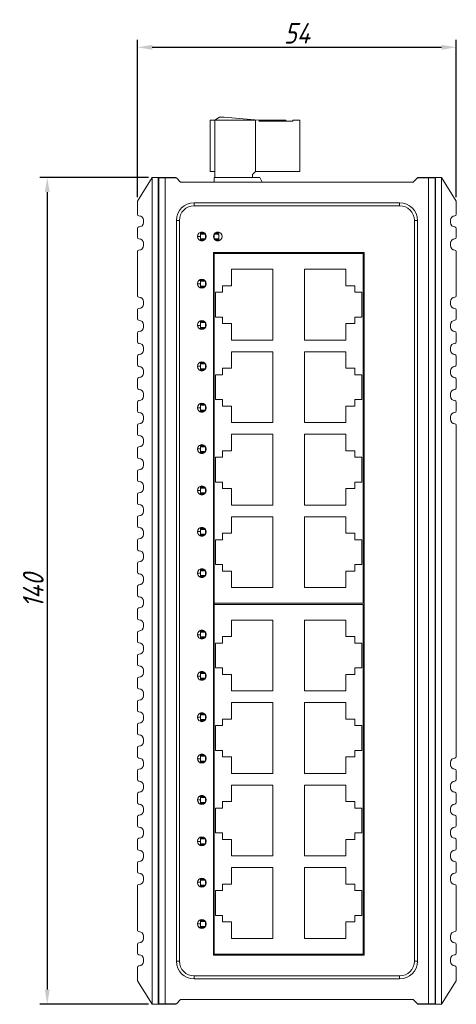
# Model space of a CAD drawing. Header units: millimetres. Extents: x -47 to 394, y -55 to 504.
# Tile 3 of 7: x 116 to 190, y 124 to 290. Entities that reach past the tile are written whole.
import ezdxf

# ---------------------------------------------------------------- set-up
doc = ezdxf.new("R2010")
doc.units = ezdxf.units.MM
doc.layers.get('0').update_dxf_attribs({"lineweight": 20})
doc.layers.add('DIM', color=3, linetype='Continuous', lineweight=20)
doc.styles.get("Standard").update_dxf_attribs({"font": 'gbeitc.shx', "height": 3.5})
doc.dimstyles.new('ISO-25', dxfattribs={"dimtxt": 2.5, "dimasz": 2.5, "dimexe": 1.25, "dimexo": 0.625, "dimtad": 1, "dimtxsty": 'Standard', "dimcen": 2.5, "dimadec": 0, "dimazin": 0, "dimtfac": 1, "dimtmove": 0, "dimatfit": 3, "dimfxl": 0, "dimarcsym": 0})

# ---------------------------------------------------------------- blocks, each defined once
blk = doc.blocks.new('*D73')
at = {"layer": 'Defpoints', "color": 0}
for p in [(189.91, 285.64), (135.91, 259.61), (189.91, 259.61)]:
    blk.add_point(p, dxfattribs=at)
at = {"layer": 'DIM', "color": 0, "lineweight": -2}
for p, q in [((135.91, 260.24), (135.91, 286.89)), ((189.91, 260.24), (189.91, 286.89)), ((138.41, 285.64), (187.41, 285.64))]:
    blk.add_line(p, q, dxfattribs=at)
at = {"layer": 'DIM', "color": 0}
for points in [[(138.41, 286.05), (138.41, 285.22), (135.91, 285.64)], [(187.41, 286.05), (187.41, 285.22), (189.91, 285.64)]]:
    blk.add_solid(points, dxfattribs=at)
at = {"layer": 'DIM', "color": 0, "insert": (162.91, 288.01), "char_height": 3.5, "attachment_point": 5}
blk.add_mtext('54', dxfattribs=at)
blk = doc.blocks.new('*D74')
at = {"layer": 'Defpoints', "color": 0}
for p in [(138.41, 263.61), (120.63, 123.61), (138.41, 123.61)]:
    blk.add_point(p, dxfattribs=at)
at = {"layer": 'DIM', "color": 0, "lineweight": -2}
for p, q in [((137.79, 263.61), (119.38, 263.61)), ((120.63, 261.11), (120.63, 126.11)), ((137.79, 123.61), (119.38, 123.61))]:
    blk.add_line(p, q, dxfattribs=at)
at = {"layer": 'DIM', "color": 0}
for points in [[(120.22, 261.11), (121.05, 261.11), (120.63, 263.61)], [(120.22, 126.11), (121.05, 126.11), (120.63, 123.61)]]:
    blk.add_solid(points, dxfattribs=at)
at = {"layer": 'DIM', "color": 0, "insert": (118.26, 193.61), "char_height": 3.5, "attachment_point": 5, "rotation": 90}
blk.add_mtext('140', dxfattribs=at)

msp = doc.modelspace()

# ---------------------------------------------------------------- linework, layer by layer
at = {"color": 7, "linetype": 'Continuous', "lineweight": 15}
for p, q in [((149.815, 273.813), (149.015, 273.313)), ((150.615, 273.813), (149.815, 273.813)), ((156.415, 273.313), (150.615, 273.813)), ((148.215, 273.313), (148.215, 264.613)), ((149.015, 273.313), (148.215, 273.313)), ((149.015, 273.313), (149.015, 263.613)), ((155.915, 273.313), (149.015, 273.313)), ((155.915, 264.613), (155.915, 273.313)), ((156.515, 273.313), (156.415, 273.313)), ((156.515, 273.113), (156.515, 273.313)), ((161.015, 273.313), (156.515, 273.313)), ((162.215, 273.113), (156.515, 273.113)), ((161.015, 273.313), (161.015, 273.113)), ((162.215, 273.313), (162.215, 273.113)), ((163.415, 273.313), (162.215, 273.313)), ((163.415, 264.613), (163.415, 273.313)), ((135.915, 259.613), (138.415, 263.613)), ((138.415, 263.613), (138.415, 123.613)), ((138.415, 263.613), (139.415, 263.613)), ((139.415, 263.613), (139.415, 123.613)), ((139.415, 263.613), (140.615, 263.613)), ((139.515, 123.713), (139.515, 263.513)), ((139.515, 263.513), (140.615, 263.513)), ((140.615, 263.613), (140.615, 263.513)), ((140.615, 263.613), (142.415, 263.613)), ((140.615, 263.513), (140.615, 123.713)), ((140.615, 263.513), (142.515, 263.513)), ((142.415, 263.613), (142.515, 263.513)), ((142.515, 263.513), (143.215, 262.813)), ((148.215, 264.613), (149.015, 264.613)), ((148.915, 263.613), (148.915, 262.813)), ((156.615, 263.613), (148.915, 263.613)), ((149.015, 263.613), (155.415, 263.613)), ((155.415, 264.113), (155.915, 264.613)), ((155.415, 263.613), (155.415, 264.113)), ((155.915, 264.613), (163.415, 264.613)), ((157.015, 262.813), (156.615, 263.613)), ((182.615, 262.813), (183.315, 263.513)), ((183.315, 263.513), (183.415, 263.613)), ((183.315, 263.513), (185.215, 263.513)), ((183.415, 263.613), (185.215, 263.613)), ((185.215, 263.613), (185.215, 263.513)), ((185.215, 263.613), (186.415, 263.613)), ((185.215, 123.713), (185.215, 263.513)), ((185.215, 263.513), (186.315, 263.513)), ((186.315, 123.713), (186.315, 263.513)), ((186.415, 263.613), (187.415, 263.613)), ((186.415, 123.613), (186.415, 263.613)), ((187.415, 263.613), (189.915, 259.613)), ((187.415, 123.613), (187.415, 263.613)), ((143.215, 262.813), (182.615, 262.813)), ((186.415, 260.613), (186.315, 260.613)), ((135.915, 259.613), (135.915, 257.363)), ((139.515, 259.573), (139.453, 259.474)), ((145.515, 258.813), (145.515, 259.323)), ((180.315, 259.323), (145.515, 259.323)), ((145.515, 258.813), (180.315, 258.813)), ((180.315, 258.813), (180.315, 259.323)), ((189.915, 257.363), (189.915, 259.613)), ((139.515, 258.313), (139.415, 258.313)), ((136.915, 255.963), (136.915, 256.363)), ((143.015, 256.313), (142.505, 256.313)), ((142.505, 256.313), (142.505, 130.913)), ((143.015, 130.913), (143.015, 256.313)), ((182.815, 256.313), (182.815, 130.913)), ((182.815, 256.313), (183.325, 256.313)), ((183.325, 130.913), (183.325, 256.313)), ((188.915, 256.363), (188.915, 255.963)), ((135.915, 254.963), (135.915, 253.463)), ((146.065, 253.613), (146.615, 253.613)), ((146.615, 254.255), (146.615, 254.336)), ((146.615, 254.155), (146.615, 254.255)), ((146.615, 254.12), (146.615, 254.155)), ((146.615, 254.021), (146.615, 254.12)), ((147.415, 254.021), (146.615, 254.021)), ((146.615, 253.205), (146.615, 254.021)), ((146.622, 254.338), (147.007, 254.338)), ((147.415, 254.063), (147.415, 253.163)), ((148.915, 254.063), (148.915, 253.163)), ((149.715, 254.021), (148.915, 254.021)), ((149.707, 254.338), (149.322, 254.338)), ((149.715, 254.336), (149.715, 254.255)), ((149.715, 254.255), (149.715, 254.155)), ((149.715, 254.155), (149.715, 254.12)), ((149.715, 254.12), (149.715, 254.021)), ((149.715, 254.021), (149.715, 253.205)), ((189.915, 253.463), (189.915, 254.963)), ((136.915, 252.063), (136.915, 252.463)), ((139.415, 252.913), (139.515, 252.913)), ((146.615, 253.205), (147.415, 253.205)), ((146.615, 253.105), (146.615, 253.205)), ((146.615, 253.07), (146.615, 253.105)), ((146.615, 252.971), (146.615, 253.07)), ((146.615, 252.89), (146.615, 252.971)), ((146.623, 252.888), (147.006, 252.888)), ((146.623, 252.888), (147.006, 252.888)), ((148.915, 253.205), (149.715, 253.205)), ((149.706, 252.888), (149.323, 252.888)), ((149.706, 252.888), (149.323, 252.888)), ((149.715, 253.205), (149.715, 253.105)), ((149.715, 253.105), (149.715, 253.07)), ((149.715, 253.07), (149.715, 252.971)), ((149.715, 252.971), (149.715, 252.89)), ((188.915, 252.463), (188.915, 252.063)), ((135.915, 251.063), (135.915, 243.563)), ((139.515, 250.313), (139.415, 250.313)), ((174.315, 250.913), (148.815, 250.913)), ((148.815, 250.913), (148.815, 131.913)), ((148.915, 250.913), (148.915, 250.713)), ((148.915, 250.713), (148.915, 191.513)), ((174.115, 250.713), (148.915, 250.713)), ((152.149, 250.913), (152.099, 250.713)), ((152.401, 250.913), (152.36, 250.713)), ((154.058, 250.913), (154.039, 250.713)), ((171.79, 250.713), (171.771, 250.913)), ((174.115, 250.713), (174.115, 191.513)), ((174.315, 131.913), (174.315, 250.913)), ((189.915, 243.563), (189.915, 251.063)), ((174.315, 249.738), (174.115, 249.844)), ((151.815, 248.068), (151.815, 245.268)), ((158.815, 248.068), (151.815, 248.068)), ((158.815, 236.068), (158.815, 248.068)), ((164.215, 248.068), (164.215, 236.068)), ((171.215, 248.068), (164.215, 248.068)), ((171.215, 245.268), (171.215, 248.068)), ((174.115, 248.325), (174.315, 248.276)), ((174.315, 248.02), (174.115, 248.066)), ((146.615, 245.593), (146.065, 245.593)), ((146.3, 246.158), (146.615, 246.158)), ((146.615, 246.255), (146.615, 246.336)), ((146.615, 246.155), (146.615, 246.255)), ((146.615, 246.12), (146.615, 246.155)), ((146.615, 246.021), (146.615, 246.12)), ((147.415, 246.021), (146.615, 246.021)), ((146.615, 245.205), (146.615, 246.021)), ((146.615, 245.205), (147.415, 245.205)), ((146.615, 245.105), (146.615, 245.205)), ((146.615, 245.07), (146.615, 245.105)), ((146.615, 244.971), (146.615, 245.07)), ((146.623, 246.338), (147.007, 246.338)), ((147.415, 246.063), (147.415, 245.163)), ((151.815, 245.268), (150.315, 245.268)), ((150.315, 245.268), (150.315, 244.168)), ((172.715, 245.268), (171.215, 245.268)), ((172.715, 244.168), (172.715, 245.268)), ((139.415, 244.913), (139.515, 244.913)), ((146.605, 244.893), (146.615, 244.893)), ((146.615, 244.89), (146.615, 244.971)), ((146.623, 244.888), (147.007, 244.888)), ((150.315, 244.168), (149.115, 244.168)), ((149.115, 244.168), (149.115, 239.968)), ((173.915, 244.168), (172.715, 244.168)), ((173.915, 239.968), (173.915, 244.168)), ((136.915, 242.163), (136.915, 242.563)), ((188.915, 242.563), (188.915, 242.163)), ((135.915, 241.163), (135.915, 239.663)), ((189.915, 239.663), (189.915, 241.163)), ((136.915, 238.263), (136.915, 238.663)), ((146.068, 238.543), (146.615, 238.543)), ((146.615, 239.243), (146.408, 239.243)), ((146.615, 239.255), (146.615, 239.336)), ((146.615, 239.155), (146.615, 239.255)), ((146.615, 239.12), (146.615, 239.155)), ((146.615, 239.021), (146.615, 239.12)), ((146.615, 238.205), (146.615, 239.021)), ((147.415, 239.021), (146.615, 239.021)), ((146.623, 239.338), (147.007, 239.338)), ((147.415, 239.063), (147.415, 238.163)), ((149.115, 239.968), (150.315, 239.968)), ((150.315, 239.968), (150.315, 238.868)), ((150.315, 238.868), (151.815, 238.868)), ((151.815, 238.868), (151.815, 236.068)), ((171.215, 236.068), (171.215, 238.868)), ((171.215, 238.868), (172.715, 238.868)), ((172.715, 238.868), (172.715, 239.968)), ((172.715, 239.968), (173.915, 239.968)), ((188.915, 238.663), (188.915, 238.263)), ((135.915, 237.263), (135.915, 235.763)), ((146.615, 237.973), (146.424, 237.973)), ((146.615, 238.105), (146.615, 238.205)), ((146.615, 238.205), (147.415, 238.205)), ((146.615, 238.07), (146.615, 238.105)), ((146.615, 237.971), (146.615, 238.07)), ((146.615, 237.89), (146.615, 237.971)), ((146.623, 237.888), (147.007, 237.888)), ((189.915, 235.763), (189.915, 237.263)), ((151.815, 236.068), (158.815, 236.068)), ((164.215, 236.068), (171.215, 236.068)), ((136.915, 234.363), (136.915, 234.763)), ((158.815, 234.098), (151.815, 234.098)), ((151.815, 234.098), (151.815, 231.298)), ((158.815, 222.098), (158.815, 234.098)), ((164.215, 234.098), (164.215, 222.098)), ((171.215, 234.098), (164.215, 234.098)), ((171.215, 231.298), (171.215, 234.098)), ((188.915, 234.763), (188.915, 234.363)), ((135.915, 233.363), (135.915, 231.863)), ((146.339, 232.193), (146.615, 232.193)), ((146.615, 232.255), (146.615, 232.336)), ((146.615, 232.155), (146.615, 232.255)), ((146.615, 232.12), (146.615, 232.155)), ((146.615, 232.021), (146.615, 232.12)), ((146.615, 231.205), (146.615, 232.021)), ((147.415, 232.021), (146.615, 232.021)), ((146.623, 232.338), (147.007, 232.338)), ((147.415, 232.063), (147.415, 231.163)), ((189.915, 231.863), (189.915, 233.363)), ((136.915, 230.463), (136.915, 230.863)), ((146.615, 231.623), (146.065, 231.623)), ((146.521, 230.923), (146.615, 230.923)), ((146.615, 231.205), (147.415, 231.205)), ((146.615, 231.105), (146.615, 231.205)), ((146.615, 231.07), (146.615, 231.105)), ((146.615, 230.971), (146.615, 231.07)), ((146.615, 230.89), (146.615, 230.971)), ((146.623, 230.888), (147.007, 230.888)), ((150.315, 230.198), (149.115, 230.198)), ((149.115, 230.198), (149.115, 225.998)), ((151.815, 231.298), (150.315, 231.298)), ((150.315, 231.298), (150.315, 230.198)), ((172.715, 231.298), (171.215, 231.298)), ((172.715, 230.198), (172.715, 231.298)), ((173.915, 230.198), (172.715, 230.198)), ((173.915, 225.998), (173.915, 230.198)), ((188.915, 230.863), (188.915, 230.463)), ((135.915, 229.463), (135.915, 227.963)), ((189.915, 227.963), (189.915, 229.463)), ((136.915, 226.563), (136.915, 226.963)), ((188.915, 226.963), (188.915, 226.563)), ((135.915, 225.563), (135.915, 224.063)), ((146.615, 225.273), (146.459, 225.273)), ((146.615, 225.255), (146.615, 225.336)), ((146.615, 225.155), (146.615, 225.255)), ((146.615, 225.12), (146.615, 225.155)), ((146.615, 225.021), (146.615, 225.12)), ((146.623, 225.338), (147.007, 225.338)), ((147.415, 225.063), (147.415, 224.163)), ((149.115, 225.998), (150.315, 225.998)), ((150.315, 225.998), (150.315, 224.898)), ((172.715, 224.898), (172.715, 225.998)), ((172.715, 225.998), (173.915, 225.998)), ((189.915, 224.063), (189.915, 225.563)), ((146.066, 224.573), (146.615, 224.573)), ((146.615, 224.003), (146.378, 224.003)), ((146.615, 224.205), (146.615, 225.021)), ((147.415, 225.021), (146.615, 225.021)), ((146.615, 224.205), (147.415, 224.205)), ((146.615, 224.105), (146.615, 224.205)), ((146.615, 224.07), (146.615, 224.105)), ((146.615, 223.971), (146.615, 224.07)), ((146.615, 223.89), (146.615, 223.971)), ((146.623, 223.888), (147.007, 223.888)), ((150.315, 224.898), (151.815, 224.898)), ((151.815, 224.898), (151.815, 222.098)), ((171.215, 222.098), (171.215, 224.898)), ((171.215, 224.898), (172.715, 224.898)), ((136.915, 222.663), (136.915, 223.063)), ((151.815, 222.098), (158.815, 222.098)), ((164.215, 222.098), (171.215, 222.098)), ((188.915, 223.063), (188.915, 222.663)), ((135.915, 221.663), (135.915, 220.163)), ((158.815, 220.128), (151.815, 220.128)), ((151.815, 220.128), (151.815, 217.328)), ((158.815, 208.128), (158.815, 220.128)), ((164.215, 220.128), (164.215, 208.128)), ((171.215, 220.128), (164.215, 220.128)), ((171.215, 217.328), (171.215, 220.128)), ((189.915, 165.563), (189.915, 221.663)), ((136.915, 218.763), (136.915, 219.163)), ((135.915, 217.763), (135.915, 216.263)), ((146.615, 217.653), (146.066, 217.653)), ((146.378, 218.223), (146.615, 218.223)), ((146.459, 216.953), (146.615, 216.953)), ((146.615, 218.255), (146.615, 218.336)), ((146.615, 218.155), (146.615, 218.255)), ((146.615, 218.12), (146.615, 218.155)), ((146.615, 218.021), (146.615, 218.12)), ((147.415, 218.021), (146.615, 218.021)), ((146.615, 217.205), (146.615, 218.021)), ((146.615, 217.105), (146.615, 217.205)), ((146.615, 217.205), (147.415, 217.205)), ((146.615, 217.07), (146.615, 217.105)), ((146.615, 216.971), (146.615, 217.07)), ((146.615, 216.89), (146.615, 216.971)), ((146.623, 218.338), (147.007, 218.338)), ((146.623, 216.888), (147.007, 216.888)), ((147.415, 218.063), (147.415, 217.163)), ((151.815, 217.328), (150.315, 217.328)), ((150.315, 217.328), (150.315, 216.228)), ((172.715, 217.328), (171.215, 217.328)), ((172.715, 216.228), (172.715, 217.328)), ((136.915, 214.863), (136.915, 215.263)), ((150.315, 216.228), (149.115, 216.228)), ((149.115, 216.228), (149.115, 212.028)), ((173.915, 216.228), (172.715, 216.228)), ((173.915, 212.028), (173.915, 216.228)), ((135.915, 213.863), (135.915, 212.363)), ((149.115, 212.028), (150.315, 212.028)), ((150.315, 212.028), (150.315, 210.928)), ((172.715, 210.928), (172.715, 212.028)), ((172.715, 212.028), (173.915, 212.028)), ((136.915, 210.963), (136.915, 211.363)), ((146.065, 210.603), (146.615, 210.603)), ((146.615, 211.303), (146.521, 211.303)), ((146.615, 211.255), (146.615, 211.336)), ((146.615, 211.155), (146.615, 211.255)), ((146.615, 211.12), (146.615, 211.155)), ((146.615, 211.021), (146.615, 211.12)), ((146.615, 210.205), (146.615, 211.021)), ((147.415, 211.021), (146.615, 211.021)), ((146.615, 210.205), (147.415, 210.205)), ((146.615, 210.105), (146.615, 210.205)), ((146.615, 210.07), (146.615, 210.105)), ((146.615, 209.971), (146.615, 210.07)), ((146.623, 211.338), (147.007, 211.338)), ((147.415, 211.063), (147.415, 210.163)), ((150.315, 210.928), (151.815, 210.928)), ((151.815, 210.928), (151.815, 208.128)), ((171.215, 208.128), (171.215, 210.928)), ((171.215, 210.928), (172.715, 210.928)), ((135.915, 209.963), (135.915, 208.463)), ((146.615, 210.033), (146.339, 210.033)), ((146.615, 209.89), (146.615, 209.971)), ((146.623, 209.888), (147.007, 209.888)), ((136.915, 207.063), (136.915, 207.463)), ((151.815, 208.128), (158.815, 208.128)), ((164.215, 208.128), (171.215, 208.128)), ((135.915, 206.063), (135.915, 204.563)), ((158.815, 206.158), (151.815, 206.158)), ((151.815, 206.158), (151.815, 203.358)), ((158.815, 194.158), (158.815, 206.158)), ((164.215, 206.158), (164.215, 194.158)), ((171.215, 206.158), (164.215, 206.158)), ((171.215, 203.358), (171.215, 206.158)), ((136.915, 203.163), (136.915, 203.563)), ((146.615, 203.683), (146.068, 203.683)), ((146.424, 204.253), (146.615, 204.253)), ((146.615, 204.255), (146.615, 204.336)), ((146.615, 204.155), (146.615, 204.255)), ((146.615, 204.12), (146.615, 204.155)), ((146.615, 204.021), (146.615, 204.12)), ((146.615, 203.205), (146.615, 204.021)), ((147.415, 204.021), (146.615, 204.021)), ((146.623, 204.338), (147.007, 204.338)), ((147.415, 204.063), (147.415, 203.163)), ((174.115, 204.025), (174.315, 203.935)), ((174.315, 203.652), (174.115, 203.753)), ((135.915, 202.163), (135.915, 200.663)), ((146.408, 202.983), (146.615, 202.983)), ((146.615, 203.205), (147.415, 203.205)), ((146.615, 203.105), (146.615, 203.205)), ((146.615, 203.07), (146.615, 203.105)), ((146.615, 202.971), (146.615, 203.07)), ((146.615, 202.89), (146.615, 202.971)), ((146.623, 202.888), (147.007, 202.888)), ((150.315, 202.258), (149.115, 202.258)), ((149.115, 202.258), (149.115, 198.058)), ((151.815, 203.358), (150.315, 203.358)), ((150.315, 203.358), (150.315, 202.258)), ((172.715, 203.358), (171.215, 203.358)), ((172.715, 202.258), (172.715, 203.358)), ((173.915, 202.258), (172.715, 202.258)), ((173.915, 198.058), (173.915, 202.258)), ((174.115, 202.013), (174.171, 201.933)), ((174.171, 201.933), (174.315, 201.651)), ((174.315, 200.574), (174.115, 200.213)), ((136.915, 199.263), (136.915, 199.663)), ((174.115, 198.473), (174.315, 198.573)), ((135.915, 198.263), (135.915, 196.763)), ((146.615, 197.333), (146.605, 197.333)), ((146.615, 197.255), (146.615, 197.336)), ((146.615, 197.155), (146.615, 197.255)), ((146.615, 197.12), (146.615, 197.155)), ((146.615, 197.021), (146.615, 197.12)), ((147.415, 197.021), (146.615, 197.021)), ((146.615, 196.205), (146.615, 197.021)), ((146.623, 197.338), (147.007, 197.338)), ((147.415, 197.063), (147.415, 196.163)), ((149.115, 198.058), (150.315, 198.058)), ((150.315, 198.058), (150.315, 196.958)), ((150.315, 196.958), (151.815, 196.958)), ((151.815, 196.958), (151.815, 194.158)), ((171.215, 194.158), (171.215, 196.958)), ((171.215, 196.958), (172.715, 196.958)), ((172.715, 196.958), (172.715, 198.058)), ((172.715, 198.058), (173.915, 198.058)), ((174.315, 198.291), (174.115, 198.2)), ((136.915, 195.363), (136.915, 195.763)), ((146.065, 196.633), (146.615, 196.633)), ((146.615, 196.068), (146.3, 196.068)), ((146.615, 196.205), (147.415, 196.205)), ((146.615, 196.105), (146.615, 196.205)), ((146.615, 196.07), (146.615, 196.105)), ((146.615, 195.971), (146.615, 196.07)), ((146.615, 195.89), (146.615, 195.971)), ((146.623, 195.888), (147.007, 195.888)), ((135.915, 194.363), (135.915, 192.863)), ((151.815, 194.158), (158.815, 194.158)), ((164.215, 194.158), (171.215, 194.158)), ((136.915, 191.463), (136.915, 191.863)), ((135.915, 190.463), (135.915, 188.963)), ((174.115, 191.513), (148.915, 191.513)), ((148.915, 191.513), (148.915, 191.313)), ((148.915, 191.313), (148.915, 132.113)), ((174.115, 191.313), (148.915, 191.313)), ((174.115, 191.313), (174.115, 132.113)), ((158.815, 188.668), (151.815, 188.668)), ((151.815, 188.668), (151.815, 185.868)), ((158.815, 176.668), (158.815, 188.668)), ((171.215, 188.668), (164.215, 188.668)), ((164.215, 188.668), (164.215, 176.668)), ((171.215, 185.868), (171.215, 188.668)), ((136.915, 187.563), (136.915, 187.963)), ((146.3, 186.758), (146.615, 186.758)), ((146.615, 186.855), (146.615, 186.936)), ((146.615, 186.755), (146.615, 186.855)), ((146.615, 186.72), (146.615, 186.755)), ((146.615, 186.621), (146.615, 186.72)), ((146.623, 186.938), (147.007, 186.938)), ((135.915, 186.563), (135.915, 185.063)), ((146.615, 186.193), (146.065, 186.193)), ((146.605, 185.493), (146.615, 185.493)), ((146.615, 185.805), (146.615, 186.621)), ((147.415, 186.621), (146.615, 186.621)), ((146.615, 185.705), (146.615, 185.805)), ((146.615, 185.805), (147.415, 185.805)), ((146.615, 185.67), (146.615, 185.705)), ((146.615, 185.571), (146.615, 185.67)), ((146.615, 185.49), (146.615, 185.571)), ((146.623, 185.488), (147.007, 185.488)), ((147.415, 186.663), (147.415, 185.763)), ((151.815, 185.868), (150.315, 185.868)), ((150.315, 185.868), (150.315, 184.768)), ((172.715, 185.868), (171.215, 185.868)), ((172.715, 184.768), (172.715, 185.868)), ((136.915, 183.663), (136.915, 184.063)), ((150.315, 184.768), (149.115, 184.768)), ((149.115, 184.768), (149.115, 180.568)), ((173.915, 184.768), (172.715, 184.768)), ((173.915, 180.568), (173.915, 184.768)), ((135.915, 182.663), (135.915, 181.163)), ((136.915, 179.763), (136.915, 180.163)), ((149.115, 180.568), (150.315, 180.568)), ((150.315, 180.568), (150.315, 179.468)), ((172.715, 180.568), (173.915, 180.568)), ((172.715, 179.468), (172.715, 180.568)), ((135.915, 178.763), (135.915, 177.263)), ((146.068, 179.143), (146.615, 179.143)), ((146.615, 179.843), (146.408, 179.843)), ((146.615, 178.573), (146.424, 178.573)), ((146.615, 179.855), (146.615, 179.936)), ((146.615, 179.755), (146.615, 179.855)), ((146.615, 179.72), (146.615, 179.755)), ((146.615, 179.621), (146.615, 179.72)), ((147.415, 179.621), (146.615, 179.621)), ((146.615, 178.805), (146.615, 179.621)), ((146.615, 178.805), (147.415, 178.805)), ((146.615, 178.705), (146.615, 178.805)), ((146.615, 178.67), (146.615, 178.705)), ((146.615, 178.571), (146.615, 178.67)), ((146.615, 178.49), (146.615, 178.571)), ((146.623, 179.938), (147.007, 179.938)), ((146.623, 178.488), (147.007, 178.488)), ((147.415, 179.663), (147.415, 178.763)), ((150.315, 179.468), (151.815, 179.468)), ((151.815, 179.468), (151.815, 176.668)), ((171.215, 176.668), (171.215, 179.468)), ((171.215, 179.468), (172.715, 179.468)), ((136.915, 175.863), (136.915, 176.263)), ((151.815, 176.668), (158.815, 176.668)), ((164.215, 176.668), (171.215, 176.668)), ((135.915, 174.863), (135.915, 173.363)), ((158.815, 174.698), (151.815, 174.698)), ((151.815, 174.698), (151.815, 171.898)), ((158.815, 162.698), (158.815, 174.698)), ((164.215, 174.698), (164.215, 162.698)), ((171.215, 174.698), (164.215, 174.698)), ((171.215, 171.898), (171.215, 174.698)), ((136.915, 171.963), (136.915, 172.363)), ((146.615, 172.223), (146.065, 172.223)), ((146.339, 172.793), (146.615, 172.793)), ((146.615, 172.855), (146.615, 172.936)), ((146.615, 172.755), (146.615, 172.855)), ((146.615, 172.72), (146.615, 172.755)), ((146.615, 172.621), (146.615, 172.72)), ((146.615, 171.805), (146.615, 172.621)), ((147.415, 172.621), (146.615, 172.621)), ((146.615, 171.805), (147.415, 171.805)), ((146.615, 171.705), (146.615, 171.805)), ((146.615, 171.67), (146.615, 171.705)), ((146.623, 172.938), (147.007, 172.938)), ((147.415, 172.663), (147.415, 171.763)), ((151.815, 171.898), (150.315, 171.898)), ((150.315, 171.898), (150.315, 170.798)), ((172.715, 171.898), (171.215, 171.898)), ((172.715, 170.798), (172.715, 171.898)), ((135.915, 170.963), (135.915, 169.463)), ((146.521, 171.523), (146.615, 171.523)), ((146.615, 171.571), (146.615, 171.67)), ((146.615, 171.49), (146.615, 171.571)), ((146.623, 171.488), (147.007, 171.488)), ((150.315, 170.798), (149.115, 170.798)), ((149.115, 170.798), (149.115, 166.598)), ((173.915, 170.798), (172.715, 170.798)), ((173.915, 166.598), (173.915, 170.798)), ((136.915, 168.063), (136.915, 168.463)), ((135.915, 167.063), (135.915, 165.563)), ((146.066, 165.173), (146.615, 165.173)), ((146.615, 165.873), (146.459, 165.873)), ((146.615, 165.855), (146.615, 165.936)), ((146.615, 165.755), (146.615, 165.855)), ((146.615, 165.72), (146.615, 165.755)), ((146.615, 165.621), (146.615, 165.72)), ((147.415, 165.621), (146.615, 165.621)), ((146.615, 164.805), (146.615, 165.621)), ((146.623, 165.938), (147.007, 165.938)), ((147.415, 165.663), (147.415, 164.763)), ((149.115, 166.598), (150.315, 166.598)), ((150.315, 166.598), (150.315, 165.498)), ((150.315, 165.498), (151.815, 165.498)), ((151.815, 165.498), (151.815, 162.698)), ((171.215, 162.698), (171.215, 165.498)), ((171.215, 165.498), (172.715, 165.498)), ((172.715, 165.498), (172.715, 166.598)), ((172.715, 166.598), (173.915, 166.598)), ((136.915, 164.163), (136.915, 164.563)), ((146.615, 164.603), (146.378, 164.603)), ((146.615, 164.705), (146.615, 164.805)), ((146.615, 164.805), (147.415, 164.805)), ((146.615, 164.67), (146.615, 164.705)), ((146.615, 164.571), (146.615, 164.67)), ((146.615, 164.49), (146.615, 164.571)), ((146.623, 164.488), (147.007, 164.488)), ((188.915, 164.563), (188.915, 164.163)), ((135.915, 163.163), (135.915, 161.663)), ((151.815, 162.698), (158.815, 162.698)), ((164.215, 162.698), (171.215, 162.698)), ((189.915, 161.663), (189.915, 163.163)), ((136.915, 160.263), (136.915, 160.663)), ((158.815, 160.728), (151.815, 160.728)), ((151.815, 160.728), (151.815, 157.928)), ((158.815, 148.728), (158.815, 160.728)), ((164.215, 160.728), (164.215, 148.728)), ((171.215, 160.728), (164.215, 160.728)), ((171.215, 157.928), (171.215, 160.728)), ((188.915, 160.663), (188.915, 160.263)), ((135.915, 159.263), (135.915, 157.763)), ((146.378, 158.823), (146.615, 158.823)), ((146.615, 158.855), (146.615, 158.936)), ((146.615, 158.755), (146.615, 158.855)), ((146.615, 158.72), (146.615, 158.755)), ((146.615, 158.621), (146.615, 158.72)), ((147.415, 158.621), (146.615, 158.621)), ((146.615, 157.805), (146.615, 158.621)), ((146.623, 158.938), (147.007, 158.938)), ((147.415, 158.663), (147.415, 157.763)), ((189.915, 157.763), (189.915, 159.263)), ((136.915, 156.363), (136.915, 156.763)), ((146.615, 158.253), (146.066, 158.253)), ((146.459, 157.553), (146.615, 157.553)), ((146.615, 157.805), (147.415, 157.805)), ((146.615, 157.705), (146.615, 157.805)), ((146.615, 157.67), (146.615, 157.705)), ((146.615, 157.571), (146.615, 157.67)), ((146.615, 157.49), (146.615, 157.571)), ((146.623, 157.488), (147.007, 157.488)), ((150.315, 156.828), (149.115, 156.828)), ((149.115, 156.828), (149.115, 152.628)), ((151.815, 157.928), (150.315, 157.928)), ((150.315, 157.928), (150.315, 156.828)), ((172.715, 157.928), (171.215, 157.928)), ((172.715, 156.828), (172.715, 157.928)), ((173.915, 156.828), (172.715, 156.828)), ((173.915, 152.628), (173.915, 156.828)), ((188.915, 156.763), (188.915, 156.363)), ((135.915, 155.363), (135.915, 153.863)), ((189.915, 153.863), (189.915, 155.363)), ((136.915, 152.463), (136.915, 152.863)), ((146.615, 151.903), (146.521, 151.903)), ((146.615, 151.855), (146.615, 151.936)), ((146.615, 151.755), (146.615, 151.855)), ((146.615, 151.72), (146.615, 151.755)), ((146.615, 151.621), (146.615, 151.72)), ((146.623, 151.938), (147.007, 151.938)), ((149.115, 152.628), (150.315, 152.628)), ((150.315, 152.628), (150.315, 151.528)), ((172.715, 151.528), (172.715, 152.628)), ((172.715, 152.628), (173.915, 152.628)), ((188.915, 152.863), (188.915, 152.463)), ((135.915, 151.463), (135.915, 149.963)), ((146.065, 151.203), (146.615, 151.203)), ((146.615, 150.633), (146.339, 150.633)), ((147.415, 151.621), (146.615, 151.621)), ((146.615, 150.805), (146.615, 151.621)), ((146.615, 150.705), (146.615, 150.805)), ((146.615, 150.805), (147.415, 150.805)), ((146.615, 150.67), (146.615, 150.705)), ((146.615, 150.571), (146.615, 150.67)), ((146.615, 150.49), (146.615, 150.571)), ((146.623, 150.488), (147.007, 150.488)), ((147.415, 151.663), (147.415, 150.763)), ((150.315, 151.528), (151.815, 151.528)), ((151.815, 151.528), (151.815, 148.728)), ((171.215, 148.728), (171.215, 151.528)), ((171.215, 151.528), (172.715, 151.528)), ((189.915, 149.963), (189.915, 151.463)), ((136.915, 148.563), (136.915, 148.963)), ((151.815, 148.728), (158.815, 148.728)), ((164.215, 148.728), (171.215, 148.728)), ((188.915, 148.963), (188.915, 148.563)), ((135.915, 147.563), (135.915, 146.063)), ((158.815, 146.758), (151.815, 146.758)), ((151.815, 146.758), (151.815, 143.958)), ((158.815, 134.758), (158.815, 146.758)), ((164.215, 146.758), (164.215, 134.758)), ((171.215, 146.758), (164.215, 146.758)), ((171.215, 143.958), (171.215, 146.758)), ((189.915, 146.063), (189.915, 147.563)), ((136.915, 144.663), (136.915, 145.063)), ((188.915, 145.063), (188.915, 144.663)), ((135.915, 143.663), (135.915, 136.163)), ((146.615, 144.283), (146.068, 144.283)), ((146.408, 143.583), (146.615, 143.583)), ((146.424, 144.853), (146.615, 144.853)), ((146.615, 144.855), (146.615, 144.936)), ((146.615, 144.755), (146.615, 144.855)), ((146.615, 144.72), (146.615, 144.755)), ((146.615, 144.621), (146.615, 144.72)), ((147.415, 144.621), (146.615, 144.621)), ((146.615, 143.805), (146.615, 144.621)), ((146.615, 143.705), (146.615, 143.805)), ((146.615, 143.805), (147.415, 143.805)), ((146.615, 143.67), (146.615, 143.705)), ((146.615, 143.571), (146.615, 143.67)), ((146.615, 143.49), (146.615, 143.571)), ((146.623, 144.938), (147.007, 144.938)), ((146.623, 143.488), (147.007, 143.488)), ((147.415, 144.663), (147.415, 143.763)), ((151.815, 143.958), (150.315, 143.958)), ((150.315, 143.958), (150.315, 142.858)), ((172.715, 143.958), (171.215, 143.958)), ((172.715, 142.858), (172.715, 143.958)), ((189.915, 136.163), (189.915, 143.663)), ((150.315, 142.858), (149.115, 142.858)), ((149.115, 142.858), (149.115, 138.658)), ((173.915, 142.858), (172.715, 142.858)), ((173.915, 138.658), (173.915, 142.858)), ((149.115, 138.658), (150.315, 138.658)), ((150.315, 138.658), (150.315, 137.558)), ((172.715, 137.558), (172.715, 138.658)), ((172.715, 138.658), (173.915, 138.658)), ((174.115, 139.16), (174.315, 139.205)), ((174.315, 138.95), (174.115, 138.9)), ((146.065, 137.233), (146.615, 137.233)), ((146.615, 137.933), (146.605, 137.933)), ((146.615, 137.855), (146.615, 137.936)), ((146.615, 137.755), (146.615, 137.855)), ((146.615, 137.72), (146.615, 137.755)), ((146.615, 137.621), (146.615, 137.72)), ((147.415, 137.621), (146.615, 137.621)), ((146.615, 136.805), (146.615, 137.621)), ((146.615, 136.805), (147.415, 136.805)), ((146.615, 136.705), (146.615, 136.805)), ((146.615, 136.67), (146.615, 136.705)), ((146.623, 137.938), (147.007, 137.938)), ((147.415, 137.663), (147.415, 136.763)), ((150.315, 137.558), (151.815, 137.558)), ((151.815, 137.558), (151.815, 134.758)), ((171.215, 134.758), (171.215, 137.558)), ((171.215, 137.558), (172.715, 137.558)), ((174.115, 137.382), (174.315, 137.488)), ((174.115, 137.073), (174.315, 137.209)), ((136.915, 134.763), (136.915, 135.163)), ((146.615, 136.668), (146.3, 136.668)), ((146.615, 136.571), (146.615, 136.67)), ((146.615, 136.49), (146.615, 136.571)), ((146.623, 136.488), (147.007, 136.488)), ((188.915, 135.163), (188.915, 134.763)), ((135.915, 133.763), (135.915, 132.263)), ((139.515, 134.313), (139.415, 134.313)), ((151.815, 134.758), (158.815, 134.758)), ((164.215, 134.758), (171.215, 134.758)), ((174.315, 134.738), (174.115, 134.844)), ((189.915, 132.263), (189.915, 133.763)), ((148.815, 131.913), (174.315, 131.913)), ((174.115, 132.113), (148.915, 132.113)), ((148.915, 132.113), (148.915, 131.913)), ((174.115, 133.325), (174.315, 133.276)), ((174.315, 133.02), (174.115, 133.066)), ((136.915, 130.863), (136.915, 131.263)), ((142.505, 130.913), (143.015, 130.913)), ((183.325, 130.913), (182.815, 130.913)), ((188.915, 131.263), (188.915, 130.863)), ((135.915, 129.863), (135.915, 127.613)), ((139.415, 128.913), (139.515, 128.913)), ((145.515, 127.903), (145.515, 128.413)), ((180.315, 128.413), (145.515, 128.413)), ((180.315, 127.903), (180.315, 128.413)), ((189.915, 127.613), (189.915, 129.863)), ((138.415, 123.613), (135.915, 127.613)), ((145.515, 127.903), (180.315, 127.903)), ((186.315, 127.653), (186.377, 127.752)), ((189.915, 127.613), (187.415, 123.613)), ((139.415, 126.613), (139.515, 126.613)), ((139.415, 123.613), (138.415, 123.613)), ((140.615, 123.613), (139.415, 123.613)), ((140.615, 123.713), (139.515, 123.713)), ((142.515, 123.713), (140.615, 123.713)), ((140.615, 123.613), (140.615, 123.713)), ((142.415, 123.613), (140.615, 123.613)), ((142.515, 123.713), (142.415, 123.613)), ((143.215, 124.413), (142.515, 123.713)), ((182.615, 124.413), (143.215, 124.413)), ((183.315, 123.713), (182.615, 124.413)), ((185.215, 123.713), (183.315, 123.713)), ((183.415, 123.613), (183.315, 123.713)), ((185.215, 123.613), (183.415, 123.613)), ((186.315, 123.713), (185.215, 123.713)), ((185.215, 123.613), (185.215, 123.713)), ((186.415, 123.613), (185.215, 123.613)), ((187.415, 123.613), (186.415, 123.613))]:
    msp.add_line(p, q, dxfattribs=at)
at = {"color": 8, "linetype": 'Continuous', "lineweight": 15}
for p, q in [((146.615, 254.255), (147.203, 254.255)), ((147.333, 254.155), (146.615, 254.155)), ((146.615, 254.12), (147.367, 254.12)), ((148.963, 254.12), (149.715, 254.12)), ((149.715, 254.155), (148.997, 254.155)), ((149.127, 254.255), (149.715, 254.255)), ((147.367, 253.105), (146.615, 253.105)), ((146.615, 253.07), (147.333, 253.07)), ((147.202, 252.971), (146.615, 252.971)), ((149.715, 253.105), (148.963, 253.105)), ((148.997, 253.07), (149.715, 253.07)), ((149.715, 252.971), (149.127, 252.971)), ((146.615, 246.255), (147.202, 246.255)), ((147.333, 246.155), (146.615, 246.155)), ((146.615, 246.12), (147.367, 246.12)), ((147.367, 245.105), (146.615, 245.105)), ((146.615, 245.07), (147.333, 245.07)), ((147.202, 244.971), (146.615, 244.971)), ((146.615, 239.255), (147.202, 239.255)), ((147.333, 239.155), (146.615, 239.155)), ((146.615, 239.12), (147.367, 239.12)), ((147.367, 238.105), (146.615, 238.105)), ((146.615, 238.07), (147.333, 238.07)), ((147.202, 237.971), (146.615, 237.971)), ((146.615, 232.255), (147.202, 232.255)), ((147.333, 232.155), (146.615, 232.155)), ((146.615, 232.12), (147.367, 232.12)), ((147.367, 231.105), (146.615, 231.105)), ((146.615, 231.07), (147.333, 231.07)), ((147.202, 230.971), (146.615, 230.971)), ((146.615, 225.255), (147.202, 225.255)), ((147.333, 225.155), (146.615, 225.155)), ((146.615, 225.12), (147.367, 225.12)), ((147.367, 224.105), (146.615, 224.105)), ((146.615, 224.07), (147.333, 224.07)), ((147.202, 223.971), (146.615, 223.971)), ((146.615, 218.255), (147.202, 218.255)), ((147.333, 218.155), (146.615, 218.155)), ((146.615, 218.12), (147.367, 218.12)), ((147.367, 217.105), (146.615, 217.105)), ((146.615, 217.07), (147.333, 217.07)), ((147.202, 216.971), (146.615, 216.971)), ((146.615, 211.255), (147.202, 211.255)), ((147.333, 211.155), (146.615, 211.155)), ((146.615, 211.12), (147.367, 211.12)), ((147.367, 210.105), (146.615, 210.105)), ((146.615, 210.07), (147.333, 210.07)), ((147.202, 209.971), (146.615, 209.971)), ((146.615, 204.255), (147.202, 204.255)), ((147.333, 204.155), (146.615, 204.155)), ((146.615, 204.12), (147.367, 204.12)), ((147.367, 203.105), (146.615, 203.105)), ((146.615, 203.07), (147.333, 203.07)), ((147.202, 202.971), (146.615, 202.971)), ((146.615, 197.255), (147.202, 197.255)), ((147.333, 197.155), (146.615, 197.155)), ((146.615, 197.12), (147.367, 197.12)), ((147.367, 196.105), (146.615, 196.105)), ((146.615, 196.07), (147.333, 196.07)), ((147.202, 195.971), (146.615, 195.971)), ((146.615, 186.855), (147.202, 186.855)), ((147.333, 186.755), (146.615, 186.755)), ((146.615, 186.72), (147.367, 186.72)), ((147.367, 185.705), (146.615, 185.705)), ((146.615, 185.67), (147.333, 185.67)), ((147.202, 185.571), (146.615, 185.571)), ((146.615, 179.855), (147.202, 179.855)), ((147.333, 179.755), (146.615, 179.755)), ((146.615, 179.72), (147.367, 179.72)), ((147.367, 178.705), (146.615, 178.705)), ((146.615, 178.67), (147.333, 178.67)), ((147.202, 178.571), (146.615, 178.571)), ((146.615, 172.855), (147.202, 172.855)), ((147.333, 172.755), (146.615, 172.755)), ((146.615, 172.72), (147.367, 172.72)), ((147.367, 171.705), (146.615, 171.705)), ((146.615, 171.67), (147.333, 171.67)), ((147.202, 171.571), (146.615, 171.571)), ((146.615, 165.855), (147.202, 165.855)), ((147.333, 165.755), (146.615, 165.755)), ((146.615, 165.72), (147.367, 165.72)), ((147.367, 164.705), (146.615, 164.705)), ((146.615, 164.67), (147.333, 164.67)), ((147.202, 164.571), (146.615, 164.571)), ((146.615, 158.855), (147.202, 158.855)), ((147.333, 158.755), (146.615, 158.755)), ((146.615, 158.72), (147.367, 158.72)), ((147.367, 157.705), (146.615, 157.705)), ((146.615, 157.67), (147.333, 157.67)), ((147.202, 157.571), (146.615, 157.571)), ((146.615, 151.855), (147.202, 151.855)), ((147.333, 151.755), (146.615, 151.755)), ((146.615, 151.72), (147.367, 151.72)), ((147.367, 150.705), (146.615, 150.705)), ((146.615, 150.67), (147.333, 150.67)), ((147.202, 150.571), (146.615, 150.571)), ((146.615, 144.855), (147.202, 144.855)), ((147.333, 144.755), (146.615, 144.755)), ((146.615, 144.72), (147.367, 144.72)), ((147.367, 143.705), (146.615, 143.705)), ((146.615, 143.67), (147.333, 143.67)), ((147.202, 143.571), (146.615, 143.571)), ((146.615, 137.855), (147.202, 137.855)), ((147.333, 137.755), (146.615, 137.755)), ((146.615, 137.72), (147.367, 137.72)), ((147.367, 136.705), (146.615, 136.705)), ((146.615, 136.67), (147.333, 136.67)), ((147.202, 136.571), (146.615, 136.571))]:
    msp.add_line(p, q, dxfattribs=at)
at = {"color": 7, "linetype": 'Continuous', "lineweight": 15, "flags": 128}
for points in [[(149.469, 250.713), (149.467, 250.721), (149.428, 250.913)], [(149.731, 250.713), (149.698, 250.828), (149.681, 250.913)], [(153.787, 250.713), (153.802, 250.839), (153.808, 250.913)], [(172.022, 250.913), (172.039, 250.737), (172.043, 250.713)], [(173.469, 250.713), (173.467, 250.721), (173.428, 250.913)], [(173.731, 250.713), (173.698, 250.828), (173.681, 250.913)], [(174.315, 250.016), (174.165, 250.112), (174.115, 250.152)], [(174.315, 135.016), (174.165, 135.112), (174.115, 135.152)]]:
    msp.add_lwpolyline(points, dxfattribs=at)
at = {"color": 7, "linetype": 'Continuous', "lineweight": 15}
for centre in [(146.815, 253.613), (149.515, 253.613), (146.815, 245.613), (146.815, 238.613), (146.815, 231.613), (146.815, 224.613), (146.815, 217.613), (146.815, 210.613), (146.815, 203.613), (146.815, 196.613), (146.815, 186.213), (146.815, 179.213), (146.815, 172.213), (146.815, 165.213), (146.815, 158.213), (146.815, 151.213), (146.815, 144.213), (146.815, 137.213)]:
    msp.add_circle(centre, 0.75, dxfattribs=at)
for centre, radius, start, end in [((186.165, 262.963), 0.25, 306.8699, 0), ((186.165, 262.913), 0.25, 306.8699, 0), ((186.165, 261.413), 0.25, 0, 53.1301), ((186.165, 261.263), 0.25, 0, 53.1301), ((139.665, 259.341), 0.25, 147.99462, 180), ((145.515, 256.313), 3.01, 90, 180), ((145.515, 256.313), 2.5, 90, 180), ((180.315, 256.313), 3.01, 0, 90), ((180.315, 256.313), 2.5, 0, 90), ((136.165, 257.363), 0.25, 180, 270), ((136.165, 256.363), 0.75, 0, 90), ((189.665, 256.363), 0.75, 90, 180), ((189.665, 257.363), 0.25, 270, 0), ((136.165, 254.963), 0.25, 90, 180), ((136.165, 255.963), 0.75, 270, 0), ((189.665, 255.963), 0.75, 180, 270), ((189.665, 254.963), 0.25, 0, 90), ((136.165, 253.463), 0.25, 180, 270), ((189.665, 253.463), 0.25, 270, 0), ((136.165, 252.463), 0.75, 0, 90), ((136.165, 252.063), 0.75, 270, 0), ((189.665, 252.463), 0.75, 90, 180), ((189.665, 252.063), 0.75, 180, 270), ((136.165, 251.063), 0.25, 90, 180), ((189.665, 251.063), 0.25, 0, 90), ((136.165, 243.563), 0.25, 180, 270), ((189.665, 243.563), 0.25, 270, 0), ((136.165, 242.563), 0.75, 0, 90), ((136.165, 242.163), 0.75, 270, 0), ((189.665, 242.563), 0.75, 90, 180), ((189.665, 242.163), 0.75, 180, 270), ((136.165, 241.163), 0.25, 90, 180), ((189.665, 241.163), 0.25, 0, 90), ((136.165, 239.663), 0.25, 180, 270), ((136.165, 238.663), 0.75, 0, 90), ((189.665, 238.663), 0.75, 90, 180), ((189.665, 239.663), 0.25, 270, 0), ((136.165, 237.263), 0.25, 90, 180), ((136.165, 238.263), 0.75, 270, 0), ((189.665, 238.263), 0.75, 180, 270), ((189.665, 237.263), 0.25, 0, 90), ((136.165, 235.763), 0.25, 180, 270), ((136.165, 234.763), 0.75, 0, 90), ((189.665, 234.763), 0.75, 90, 180), ((189.665, 235.763), 0.25, 270, 0), ((136.165, 233.363), 0.25, 90, 180), ((136.165, 234.363), 0.75, 270, 0), ((189.665, 234.363), 0.75, 180, 270), ((189.665, 233.363), 0.25, 0, 90), ((136.165, 231.863), 0.25, 180, 270), ((189.665, 231.863), 0.25, 270, 0), ((136.165, 230.863), 0.75, 0, 90), ((136.165, 230.463), 0.75, 270, 0), ((189.665, 230.863), 0.75, 90, 180), ((189.665, 230.463), 0.75, 180, 270), ((136.165, 229.463), 0.25, 90, 180), ((189.665, 229.463), 0.25, 0, 90), ((136.165, 227.963), 0.25, 180, 270), ((136.165, 226.963), 0.75, 0, 90), ((189.665, 226.963), 0.75, 90, 180), ((189.665, 227.963), 0.25, 270, 0), ((136.165, 225.563), 0.25, 90, 180), ((136.165, 226.563), 0.75, 270, 0), ((189.665, 226.563), 0.75, 180, 270), ((189.665, 225.563), 0.25, 0, 90), ((136.165, 224.063), 0.25, 180, 270), ((136.165, 223.063), 0.75, 0, 90), ((189.665, 223.063), 0.75, 90, 180), ((189.665, 224.063), 0.25, 270, 0), ((136.165, 221.663), 0.25, 90, 180), ((136.165, 222.663), 0.75, 270, 0), ((189.665, 222.663), 0.75, 180, 270), ((189.665, 221.663), 0.25, 0, 90), ((136.165, 220.163), 0.25, 180, 270), ((136.165, 219.163), 0.75, 0, 90), ((136.165, 218.763), 0.75, 270, 0), ((136.165, 217.763), 0.25, 90, 180), ((136.165, 216.263), 0.25, 180, 270), ((136.165, 215.263), 0.75, 0, 90), ((136.165, 213.863), 0.25, 90, 180), ((136.165, 214.863), 0.75, 270, 0), ((136.165, 212.363), 0.25, 180, 270), ((136.165, 211.363), 0.75, 0, 90), ((136.165, 209.963), 0.25, 90, 180), ((136.165, 210.963), 0.75, 270, 0), ((136.165, 208.463), 0.25, 180, 270), ((136.165, 207.463), 0.75, 0, 90), ((136.165, 207.063), 0.75, 270, 0), ((136.165, 206.063), 0.25, 90, 180), ((136.165, 204.563), 0.25, 180, 270), ((136.165, 203.563), 0.75, 0, 90), ((136.165, 202.163), 0.25, 90, 180), ((136.165, 203.163), 0.75, 270, 0), ((136.165, 200.663), 0.25, 180, 270), ((136.165, 199.663), 0.75, 0, 90), ((172.915, 201.113), 1.25, 343.7398, 16.2602), ((136.165, 198.263), 0.25, 90, 180), ((136.165, 199.263), 0.75, 270, 0), ((136.165, 196.763), 0.25, 180, 270), ((136.165, 195.763), 0.75, 0, 90), ((136.165, 195.363), 0.75, 270, 0), ((136.165, 194.363), 0.25, 90, 180), ((136.165, 192.863), 0.25, 180, 270), ((136.165, 191.863), 0.75, 0, 90), ((136.165, 190.463), 0.25, 90, 180), ((136.165, 191.463), 0.75, 270, 0), ((136.165, 188.963), 0.25, 180, 270), ((136.165, 187.963), 0.75, 0, 90), ((136.165, 186.563), 0.25, 90, 180), ((136.165, 187.563), 0.75, 270, 0), ((136.165, 185.063), 0.25, 180, 270), ((136.165, 184.063), 0.75, 0, 90), ((136.165, 183.663), 0.75, 270, 0), ((136.165, 182.663), 0.25, 90, 180), ((136.165, 181.163), 0.25, 180, 270), ((136.165, 180.163), 0.75, 0, 90), ((136.165, 178.763), 0.25, 90, 180), ((136.165, 179.763), 0.75, 270, 0), ((136.165, 177.263), 0.25, 180, 270), ((136.165, 176.263), 0.75, 0, 90), ((136.165, 174.863), 0.25, 90, 180), ((136.165, 175.863), 0.75, 270, 0), ((136.165, 173.363), 0.25, 180, 270), ((136.165, 172.363), 0.75, 0, 90), ((136.165, 171.963), 0.75, 270, 0), ((136.165, 170.963), 0.25, 90, 180), ((136.165, 169.463), 0.25, 180, 270), ((136.165, 168.463), 0.75, 0, 90), ((136.165, 167.063), 0.25, 90, 180), ((136.165, 168.063), 0.75, 270, 0), ((136.165, 165.563), 0.25, 180, 270), ((136.165, 164.563), 0.75, 0, 90), ((189.665, 164.563), 0.75, 90, 180), ((189.665, 165.563), 0.25, 270, 0), ((136.165, 163.163), 0.25, 90, 180), ((136.165, 164.163), 0.75, 270, 0), ((189.665, 164.163), 0.75, 180, 270), ((189.665, 163.163), 0.25, 0, 90), ((136.165, 161.663), 0.25, 180, 270), ((136.165, 160.663), 0.75, 0, 90), ((136.165, 160.263), 0.75, 270, 0), ((189.665, 160.663), 0.75, 90, 180), ((189.665, 160.263), 0.75, 180, 270), ((189.665, 161.663), 0.25, 270, 0), ((136.165, 159.263), 0.25, 90, 180), ((189.665, 159.263), 0.25, 0, 90), ((136.165, 157.763), 0.25, 180, 270), ((136.165, 156.763), 0.75, 0, 90), ((189.665, 156.763), 0.75, 90, 180), ((189.665, 157.763), 0.25, 270, 0), ((136.165, 155.363), 0.25, 90, 180), ((136.165, 156.363), 0.75, 270, 0), ((189.665, 156.363), 0.75, 180, 270), ((189.665, 155.363), 0.25, 0, 90), ((136.165, 153.863), 0.25, 180, 270), ((136.165, 152.863), 0.75, 0, 90), ((189.665, 152.863), 0.75, 90, 180), ((189.665, 153.863), 0.25, 270, 0), ((136.165, 151.463), 0.25, 90, 180), ((136.165, 152.463), 0.75, 270, 0), ((189.665, 152.463), 0.75, 180, 270), ((189.665, 151.463), 0.25, 0, 90), ((136.165, 149.963), 0.25, 180, 270), ((136.165, 148.963), 0.75, 0, 90), ((136.165, 148.563), 0.75, 270, 0), ((189.665, 148.963), 0.75, 90, 180), ((189.665, 148.563), 0.75, 180, 270), ((189.665, 149.963), 0.25, 270, 0), ((136.165, 147.563), 0.25, 90, 180), ((189.665, 147.563), 0.25, 0, 90), ((136.165, 146.063), 0.25, 180, 270), ((136.165, 145.063), 0.75, 0, 90), ((189.665, 145.063), 0.75, 90, 180), ((189.665, 146.063), 0.25, 270, 0), ((136.165, 143.663), 0.25, 90, 180), ((136.165, 144.663), 0.75, 270, 0), ((189.665, 144.663), 0.75, 180, 270), ((189.665, 143.663), 0.25, 0, 90), ((136.165, 136.163), 0.25, 180, 270), ((136.165, 135.163), 0.75, 0, 90), ((189.665, 135.163), 0.75, 90, 180), ((189.665, 136.163), 0.25, 270, 0), ((136.165, 133.763), 0.25, 90, 180), ((136.165, 134.763), 0.75, 270, 0), ((189.665, 134.763), 0.75, 180, 270), ((189.665, 133.763), 0.25, 0, 90), ((136.165, 132.263), 0.25, 180, 270), ((136.165, 131.263), 0.75, 0, 90), ((189.665, 131.263), 0.75, 90, 180), ((189.665, 132.263), 0.25, 270, 0), ((136.165, 129.863), 0.25, 90, 180), ((136.165, 130.863), 0.75, 270, 0), ((145.515, 130.913), 3.01, 180, 270), ((145.515, 130.913), 2.5, 180, 270), ((180.315, 130.913), 3.01, 270, 0), ((180.315, 130.913), 2.5, 270, 0), ((189.665, 130.863), 0.75, 180, 270), ((189.665, 129.863), 0.25, 0, 90), ((186.165, 127.885), 0.25, 327.99462, 0), ((139.665, 125.963), 0.25, 180, 233.1301), ((139.665, 125.813), 0.25, 180, 233.1301), ((139.665, 124.313), 0.25, 126.8699, 180), ((139.665, 124.263), 0.25, 126.8699, 180)]:
    msp.add_arc(centre, radius, start, end, dxfattribs=at)

# ---------------------------------------------------------------- dimensions: what is measured, and where the dimension line sits
at = {"layer": 'DIM'}
dim = msp.add_linear_dim(base=(189.915, 285.638), p1=(135.915, 259.613), p2=(189.915, 259.613), dimstyle='ISO-25', dxfattribs=at)
dim.commit()
dim.dimension.update_dxf_attribs({"geometry": '*D73', "text_midpoint": (162.915, 288.013)})
dim = msp.add_linear_dim(base=(120.634, 123.613), p1=(138.415, 263.613), p2=(138.415, 123.613), angle=90, dimstyle='ISO-25', dxfattribs=at)
dim.commit()
dim.dimension.update_dxf_attribs({"geometry": '*D74', "text_midpoint": (118.259, 193.613)})

doc.saveas('drawing.dxf')
